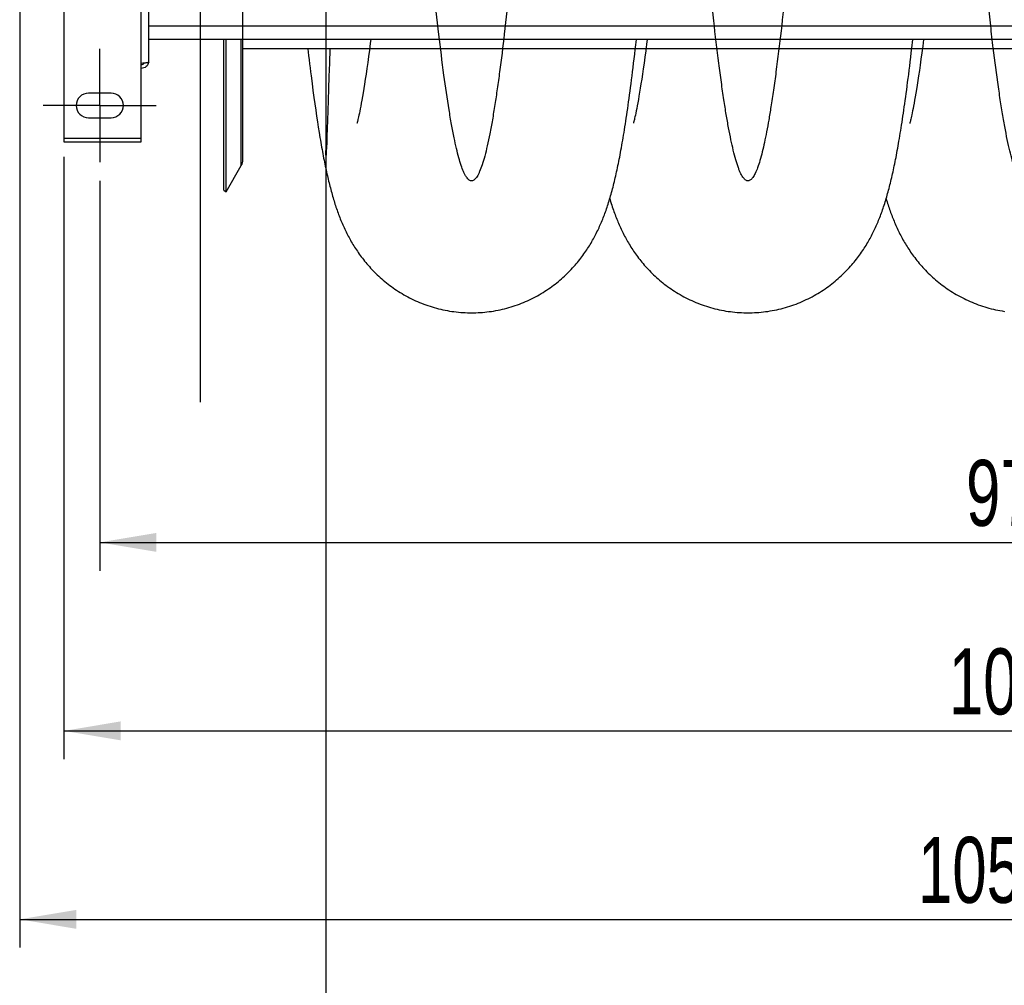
# Model space of a CAD drawing. Extents: x 0 to 420, y -49 to 297.
# Tile 3 of 20: x 137 to 189, y 22 to 73. Entities that reach past the tile are written whole.
import ezdxf

# ---------------------------------------------------------------- set-up
doc = ezdxf.new("R2010")
doc.units = 0
doc.header["$LTSCALE"] = 23.1
doc.linetypes.add('CENTER', pattern=[0.6, 0.375, -0.075, 0.075, -0.075])
doc.layers.get('0').update_dxf_attribs({"linetype": 'CONTINUOUS'})
for name, color, linetype in [('110528_DXF_CONTINUOUS_LINE', 7, 'CONTINUOUS'), ('110528_DXF_DIMENSION', 7, 'CONTINUOUS'), ('110534_DXF_AXIS', 7, 'CONTINUOUS'), ('110534_DXF_CONTINUOUS_LINE', 7, 'CONTINUOUS'), ('110652_DXF_CONTINUOUS_LINE', 7, 'CONTINUOUS'), ('110802_DXF_CONTINUOUS_LINE', 7, 'CONTINUOUS'), ('ASE_85_125-10_DXF_DIMENSIO', 7, 'CONTINUOUS'), ('HOSE_125_10_DXF_CONTINUOUS', 7, 'CONTINUOUS')]:
    doc.layers.add(name, color=color, linetype=linetype)
doc.styles.get("Standard").update_dxf_attribs({"font": 'txt', "width": 0.7})
doc.dimstyles.new('DIMSTYLE_1', dxfattribs={"dimtxt": 3.5, "dimasz": 3, "dimexe": 1.5, "dimexo": 1, "dimgap": 0.875, "dimtad": 1, "dimdec": 3, "dimlfac": 10, "dimtxsty": 'STANDARD', "dimblk": '_ARROW_FILLED', "dimblk1": '_ARROW_FILLED', "dimblk2": '_ARROW_FILLED', "dimcen": 0.09, "dimazin": 3, "dimtp": 1.2, "dimtm": 1.2, "dimtfac": 1, "dimtdec": 3, "dimtofl": 0, "dimtmove": 0, "dimatfit": 3, "dimtolj": 1})
doc.dimstyles.new('DIMSTYLE_2', dxfattribs={"dimtxt": 3.5, "dimasz": 3, "dimexe": 1.5, "dimexo": 1, "dimgap": 0.875, "dimtad": 1, "dimdec": 3, "dimlfac": 10, "dimtxsty": 'STANDARD', "dimblk": '_ARROW_FILLED', "dimblk1": '_ARROW_FILLED', "dimblk2": '_ARROW_FILLED', "dimcen": 0.09, "dimazin": 3, "dimtp": 0.8, "dimtm": 0.8, "dimtfac": 1, "dimtdec": 3, "dimtofl": 0, "dimtmove": 0, "dimatfit": 3, "dimtolj": 1})

# ---------------------------------------------------------------- blocks, each defined once
blk = doc.blocks.new('_ARROW_FILLED')
at = {"color": 0, "linetype": 'BYBLOCK'}
blk.add_solid([(0, 0), (-1, 0.167), (-1, -0.167)], dxfattribs=at)
blk = doc.blocks.new('*D1')
at = {"layer": 'ASE_85_125-10_DXF_DIMENSIO', "color": 2, "linetype": 'CONTINUOUS'}
for p, q in [((136.554, 85.126), (136.554, 23.82)), ((241.904, 79.943), (241.904, 23.82)), ((136.554, 25.32), (189.229, 25.32)), ((241.904, 25.32), (189.229, 25.32))]:
    blk.add_line(p, q, dxfattribs=at)
at = {"layer": 'ASE_85_125-10_DXF_DIMENSIO', "color": 2, "linetype": 'CONTINUOUS', "xscale": 3, "yscale": 3, "zscale": 3, "rotation": 180}
blk.add_blockref('_ARROW_FILLED', (136.554, 25.32), dxfattribs=at)
at = {"layer": 'ASE_85_125-10_DXF_DIMENSIO', "color": 2, "linetype": 'CONTINUOUS', "xscale": 3, "yscale": 3, "zscale": 3}
blk.add_blockref('_ARROW_FILLED', (241.904, 25.32), dxfattribs=at)
at = {"layer": 'ASE_85_125-10_DXF_DIMENSIO', "color": 2, "linetype": 'CONTINUOUS', "insert": (189.229, 29.695), "char_height": 3.5, "width": 21.375, "attachment_point": 2}
blk.add_mtext('1053,5', dxfattribs=at)
blk = doc.blocks.new('*D2')
at = {"layer": 'ASE_85_125-10_DXF_DIMENSIO', "color": 2, "linetype": 'CONTINUOUS'}
for p, q in [((138.904, 65.774), (138.904, 33.82)), ((240.104, 65.774), (240.104, 33.82)), ((138.904, 35.32), (189.504, 35.32)), ((240.104, 35.32), (189.504, 35.32))]:
    blk.add_line(p, q, dxfattribs=at)
at = {"layer": 'ASE_85_125-10_DXF_DIMENSIO', "color": 2, "linetype": 'CONTINUOUS', "xscale": 3, "yscale": 3, "zscale": 3, "rotation": 180}
blk.add_blockref('_ARROW_FILLED', (138.904, 35.32), dxfattribs=at)
at = {"layer": 'ASE_85_125-10_DXF_DIMENSIO', "color": 2, "linetype": 'CONTINUOUS', "xscale": 3, "yscale": 3, "zscale": 3}
blk.add_blockref('_ARROW_FILLED', (240.104, 35.32), dxfattribs=at)
at = {"layer": 'ASE_85_125-10_DXF_DIMENSIO', "color": 2, "linetype": 'CONTINUOUS', "insert": (189.504, 39.695), "char_height": 3.5, "width": 14.25, "attachment_point": 2}
blk.add_mtext('1012', dxfattribs=at)
blk = doc.blocks.new('*D3')
at = {"layer": 'ASE_85_125-10_DXF_DIMENSIO', "color": 2, "linetype": 'CONTINUOUS'}
for p, q in [((140.804, 64.501), (140.804, 43.82)), ((238.204, 64.501), (238.204, 43.82)), ((140.804, 45.32), (189.504, 45.32)), ((238.204, 45.32), (189.504, 45.32))]:
    blk.add_line(p, q, dxfattribs=at)
at = {"layer": 'ASE_85_125-10_DXF_DIMENSIO', "color": 2, "linetype": 'CONTINUOUS', "xscale": 3, "yscale": 3, "zscale": 3, "rotation": 180}
blk.add_blockref('_ARROW_FILLED', (140.804, 45.32), dxfattribs=at)
at = {"layer": 'ASE_85_125-10_DXF_DIMENSIO', "color": 2, "linetype": 'CONTINUOUS', "xscale": 3, "yscale": 3, "zscale": 3}
blk.add_blockref('_ARROW_FILLED', (238.204, 45.32), dxfattribs=at)
at = {"layer": 'ASE_85_125-10_DXF_DIMENSIO', "color": 2, "linetype": 'CONTINUOUS', "insert": (189.504, 49.695), "char_height": 3.5, "width": 12.375, "attachment_point": 2}
blk.add_mtext('974', dxfattribs=at)

msp = doc.modelspace()

# ---------------------------------------------------------------- linework, layer by layer
at = {"layer": '110528_DXF_CONTINUOUS_LINE', "color": 3, "linetype": 'CONTINUOUS'}
msp.add_line((147.38532, 64.00101), (147.38532, 72.01069), dxfattribs=at)
at = {"layer": '110528_DXF_CONTINUOUS_LINE', "color": 7, "linetype": 'CONTINUOUS'}
for p, q in [((147.51523, 63.92601), (147.51523, 72.01069)), ((148.40135, 65.63499), (148.40135, 72.01069)), ((147.51523, 63.92601), (148.31426, 65.30999)), ((147.38532, 64.00101), (147.51523, 63.92601))]:
    msp.add_line(p, q, dxfattribs=at)
at = {"layer": '110528_DXF_CONTINUOUS_LINE', "color": 9, "linetype": 'CONTINUOUS'}
msp.add_line((148.31426, 65.30999), (148.31426, 72.01069), dxfattribs=at)
at = {"layer": '110528_DXF_CONTINUOUS_LINE', "color": 7, "linetype": 'CONTINUOUS'}
msp.add_arc((147.75135, 65.63499), 0.65, 330, 360, dxfattribs=at)
at = {"layer": '110528_DXF_DIMENSION', "color": 2, "linetype": 'CONTINUOUS'}
msp.add_line((146.1536, 52.75159), (146.1536, 135.25044), dxfattribs=at)
at = {"layer": '110534_DXF_AXIS', "color": 7, "linetype": 'CENTER'}
for q in [(140.8036, 71.50102), (137.80359, 68.50101), (140.8036, 65.501), (143.80361, 68.50101)]:
    msp.add_line((140.8036, 68.50101), q, dxfattribs=at)
at = {"layer": '110534_DXF_CONTINUOUS_LINE', "color": 9, "linetype": 'CONTINUOUS'}
for p, q in [((143.0036, 70.74876), (143.0036, 80.98967)), ((138.9036, 66.77436), (143.0036, 66.77436))]:
    msp.add_line(p, q, dxfattribs=at)
at = {"layer": '110534_DXF_CONTINUOUS_LINE', "color": 3, "linetype": 'CONTINUOUS'}
for p, q in [((143.4036, 70.80897), (143.4036, 81.50101)), ((138.9036, 77.79571), (138.9036, 66.57435)), ((143.0036, 66.57435), (143.0036, 70.74876)), ((141.4036, 69.15101), (140.2036, 69.15101)), ((140.2036, 67.85101), (141.4036, 67.85101)), ((138.9036, 66.57436), (143.0036, 66.57436))]:
    msp.add_line(p, q, dxfattribs=at)
for centre, radius, start, end in [((143.01215, 70.86635), 0.39145, 349.89085, 350.655351), ((140.2036, 68.50101), 0.65, 90, 270), ((141.4036, 68.50101), 0.65, 270, 90)]:
    msp.add_arc(centre, radius, start, end, dxfattribs=at)
for points, knots in [([(143.0036, 70.74876), (143.05464, 70.75365), (143.12879, 70.76074), (143.223, 70.77084), (143.28303, 70.77822), (143.33179, 70.78521), (143.36952, 70.79277), (143.39079, 70.79835), (143.4036, 70.80538), (143.4036, 70.80897)], [0, 0, 0, 0, 0.37771184, 0.54853637, 0.69852876, 0.82207755, 0.91471109, 0.97358369, 1, 1, 1, 1]), ([(143.39752, 70.79764), (143.38948, 70.7525), (143.35699, 70.66417), (143.26576, 70.55696), (143.14315, 70.48694), (143.04989, 70.47077), (143.0036, 70.47077)], [0, 0, 0, 0, 0.24875061, 0.49833507, 0.74886161, 1, 1, 1, 1])]:
    msp.add_open_spline(points, degree=3, knots=knots, dxfattribs=at)
at = {"layer": '110534_DXF_CONTINUOUS_LINE', "color": 7, "linetype": 'CONTINUOUS'}
msp.add_open_spline([(143.0036, 70.66854), (143.03778, 70.66854), (143.10717, 70.68641), (143.15842, 70.7366), (143.17585, 70.76581)], degree=3, knots=[0, 0, 0, 0, 0.50119096, 1, 1, 1, 1], dxfattribs=at)
at = {"layer": '110652_DXF_CONTINUOUS_LINE', "color": 9, "linetype": 'CONTINUOUS'}
for p, q in [((148.40135, 71.50101), (148.40135, 96.1832)), ((210.70135, 71.50101), (148.40135, 71.50101))]:
    msp.add_line(p, q, dxfattribs=at)
at = {"layer": '110652_DXF_CONTINUOUS_LINE', "color": 3, "linetype": 'CONTINUOUS'}
for p, q in [((155.11783, 71.50101), (148.40135, 71.50101)), ((169.78448, 71.50101), (169.22291, 71.50101)), ((184.45119, 71.50101), (183.88957, 71.50101))]:
    msp.add_line(p, q, dxfattribs=at)
at = {"layer": '110802_DXF_CONTINUOUS_LINE', "color": 9, "linetype": 'CONTINUOUS'}
msp.add_line((235.6036, 72.71069), (143.4036, 72.71069), dxfattribs=at)
at = {"layer": '110802_DXF_CONTINUOUS_LINE', "color": 7, "linetype": 'CONTINUOUS'}
msp.add_line((235.6036, 72.01069), (143.4036, 72.01069), dxfattribs=at)
at = {"layer": 'HOSE_125_10_DXF_CONTINUOUS', "color": 4, "linetype": 'CONTINUOUS'}
msp.add_line((152.80135, 187.49508), (152.80135, -48.86653), dxfattribs=at)
at = {"layer": 'HOSE_125_10_DXF_CONTINUOUS', "color": 9, "linetype": 'CONTINUOUS'}
for p, q in [((148.40135, 71.50101), (148.40135, 116.36601)), ((210.70135, 71.50101), (148.40135, 71.50101))]:
    msp.add_line(p, q, dxfattribs=at)
at = {"layer": 'HOSE_125_10_DXF_CONTINUOUS', "color": 7, "linetype": 'CONTINUOUS'}
for p, q in [((155.15655, 71.80203), (155.11034, 71.44322)), ((155.18285, 72.01069), (155.15655, 71.80203)), ((169.81622, 71.74726), (169.7708, 71.3959)), ((169.84947, 72.01069), (169.81622, 71.74726)), ((184.46978, 71.64462), (184.42404, 71.29362)), ((184.5162, 72.01069), (184.46978, 71.64462)), ((151.84013, 71.50101), (151.88084, 71.15499)), ((155.0649, 71.1), (155.02035, 70.77287)), ((155.11034, 71.44322), (155.0649, 71.1)), ((169.7264, 71.06171), (169.6831, 70.74466)), ((169.7708, 71.3959), (169.7264, 71.06171)), ((184.42404, 71.29362), (184.37945, 70.96079)), ((155.02035, 70.77287), (154.97682, 70.46246)), ((169.6831, 70.74466), (169.64094, 70.44473)), ((184.33623, 70.64726), (184.29447, 70.35295)), ((184.37945, 70.96079), (184.33623, 70.64726)), ((154.93448, 70.16951), (154.89343, 69.89417)), ((154.97682, 70.46246), (154.93448, 70.16951)), ((169.60003, 70.16204), (169.56043, 69.89641)), ((169.64094, 70.44473), (169.60003, 70.16204)), ((184.25417, 70.07718), (184.21534, 69.81932)), ((184.29447, 70.35295), (184.25417, 70.07718)), ((152.06485, 69.67391), (152.11495, 69.29405)), ((154.85379, 69.63657), (154.81573, 69.39713)), ((154.89343, 69.89417), (154.85379, 69.63657)), ((169.52218, 69.64762), (169.48534, 69.41533)), ((169.56043, 69.89641), (169.52218, 69.64762)), ((184.17801, 69.57876), (184.14216, 69.35474)), ((184.21534, 69.81932), (184.17801, 69.57876)), ((152.11495, 69.29405), (152.16404, 68.93156)), ((154.74473, 68.97183), (154.71196, 68.78527)), ((154.77934, 69.17563), (154.74473, 68.97183)), ((154.81573, 69.39713), (154.77934, 69.17563)), ((169.41595, 68.99819), (169.38345, 68.81218)), ((169.44993, 69.19907), (169.41595, 68.99819)), ((169.48534, 69.41533), (169.44993, 69.19907)), ((184.1078, 69.14664), (184.075, 68.95411)), ((184.14216, 69.35474), (184.1078, 69.14664)), ((152.16404, 68.93156), (152.21223, 68.58534)), ((152.21223, 68.58534), (152.25961, 68.2544)), ((154.65228, 68.46197), (154.62541, 68.32369)), ((154.68111, 68.6154), (154.65228, 68.46197)), ((154.71196, 68.78527), (154.68111, 68.6154)), ((169.3231, 68.4836), (169.29541, 68.34044)), ((169.35246, 68.64068), (169.3231, 68.4836)), ((169.38345, 68.81218), (169.35246, 68.64068)), ((183.9871, 68.46952), (183.96143, 68.33708)), ((184.01458, 68.61593), (183.9871, 68.46952)), ((184.04389, 68.77725), (184.01458, 68.61593)), ((184.075, 68.95411), (184.04389, 68.77725)), ((152.25961, 68.2544), (152.30622, 67.93788)), ((152.30622, 67.93788), (152.35216, 67.63482)), ((154.55588, 67.98884), (154.5363, 67.90099)), ((154.57726, 68.08815), (154.55588, 67.98884)), ((154.60043, 68.19952), (154.57726, 68.08815)), ((154.62541, 68.32369), (154.60043, 68.19952)), ((169.22317, 67.99155), (169.20302, 67.90113)), ((169.24532, 68.09461), (169.22317, 67.99155)), ((169.26944, 68.21084), (169.24532, 68.09461)), ((169.29541, 68.34044), (169.26944, 68.21084)), ((183.87553, 67.92708), (183.85803, 67.85045)), ((183.89461, 68.01345), (183.87553, 67.92708)), ((183.91525, 68.11003), (183.89461, 68.01345)), ((183.93749, 68.21754), (183.91525, 68.11003)), ((183.96143, 68.33708), (183.93749, 68.21754)), ((152.35216, 67.63482), (152.39753, 67.34427)), ((154.51856, 67.82412), (154.50266, 67.75759)), ((154.5363, 67.90099), (154.51856, 67.82412)), ((169.18488, 67.82259), (169.16871, 67.75507)), ((169.20302, 67.90113), (169.18488, 67.82259)), ((183.7843, 67.56118), (183.78176, 67.55271)), ((183.82798, 67.72514), (183.81554, 67.6759)), ((183.84216, 67.78323), (183.82798, 67.72514)), ((183.85803, 67.85045), (183.84216, 67.78323)), ((152.39753, 67.34427), (152.44237, 67.06552)), ((152.44237, 67.06552), (152.48678, 66.79778))]:
    msp.add_line(p, q, dxfattribs=at)
for points in [[(160.53152, 57.501), (160.63549, 57.50175), (160.75456, 57.50446), (160.87357, 57.50914), (160.99249, 57.5158), (161.11129, 57.52443), (161.22991, 57.53502), (161.34832, 57.54757), (161.46648, 57.56208), (161.58435, 57.57854), (161.70189, 57.59695), (161.81908, 57.61728), (161.93585, 57.63954), (162.05218, 57.66372), (162.16804, 57.68979), (162.28336, 57.71776), (162.39813, 57.74759), (162.51231, 57.77929), (162.62584, 57.81283), (162.73871, 57.84819), (162.85088, 57.88537), (162.96228, 57.92432), (163.07289, 57.96504), (163.18269, 58.0075), (163.29159, 58.05167), (163.39958, 58.09752), (163.50664, 58.14504), (163.61269, 58.19417), (163.71772, 58.2449), (163.8217, 58.2972), (163.92453, 58.351), (164.0262, 58.40628), (164.1267, 58.46301), (164.22589, 58.52108), (164.32377, 58.58048), (164.42033, 58.64116), (164.51546, 58.70302), (164.60914, 58.76603), (164.70137, 58.83015), (164.79207, 58.89527), (164.88122, 58.96135), (164.96884, 59.02836), (165.05485, 59.09619), (165.13924, 59.1648), (165.22203, 59.23414), (165.30315, 59.3041), (165.38259, 59.37464), (165.46039, 59.44572), (165.53648, 59.51721), (165.61085, 59.58908), (165.68356, 59.66128), (165.7546, 59.73377), (165.82396, 59.80645), (165.8917, 59.87935), (165.95796, 59.95254), (166.02275, 60.02599), (166.0861, 60.09968), (166.1481, 60.17368), (166.20887, 60.24805), (166.26832, 60.32269), (166.32636, 60.39741), (166.38304, 60.47221), (166.43835, 60.54704), (166.49211, 60.62159), (166.5443, 60.69573), (166.59502, 60.76954), (166.64428, 60.84295), (166.69206, 60.91583), (166.73845, 60.98828), (166.78369, 61.06058), (166.82782, 61.13274), (166.87086, 61.20473), (166.913, 61.27684), (166.95428, 61.34909), (166.9947, 61.42147), (167.03442, 61.4942), (167.07348, 61.56738), (167.11186, 61.64094), (167.14957, 61.71489), (167.18668, 61.78932), (167.22315, 61.86418), (167.25891, 61.93928), (167.29398, 62.01463), (167.32838, 62.09024), (167.36206, 62.16598), (167.39501, 62.24179), (167.42729, 62.31775), (167.45891, 62.39387), (167.48987, 62.47006), (167.52022, 62.54645), (167.5501, 62.62336), (167.57953, 62.7008), (167.60852, 62.77881), (167.63721, 62.85775), (167.66564, 62.93771), (167.69378, 63.01869), (167.72172, 63.10087), (167.7495, 63.18447), (167.77709, 63.2694), (167.8044, 63.35535), (167.83142, 63.44233), (167.85818, 63.53045), (167.88463, 63.61952), (167.91078, 63.7095), (167.93664, 63.80053), (167.96224, 63.89261), (167.9876, 63.98581), (168.01272, 64.08015), (168.03759, 64.17557), (168.06221, 64.27205), (168.08661, 64.3697), (168.11082, 64.46857), (168.13484, 64.56871), (168.1587, 64.67017), (168.1824, 64.773), (168.20596, 64.87727), (168.2294, 64.98299), (168.2527, 65.09019), (168.27588, 65.19884), (168.29896, 65.30904), (168.32195, 65.42091), (168.34487, 65.53446), (168.36772, 65.64978), (168.39058, 65.76712), (168.41343, 65.88656), (168.43629, 66.00812), (168.45919, 66.13203), (168.48215, 66.25834), (168.50515, 66.38711), (168.52823, 66.51847), (168.55138, 66.65248), (168.57462, 66.7892), (168.59797, 66.92887), (168.62145, 67.07155), (168.64506, 67.21731), (168.66882, 67.36639), (168.69275, 67.5189), (168.71684, 67.67487), (168.74112, 67.83449), (168.76558, 67.99778), (168.79023, 68.16487), (168.8151, 68.33602), (168.84021, 68.51134), (168.86554, 68.69089), (168.89111, 68.87484), (168.91693, 69.0633), (168.94299, 69.25633), (168.96932, 69.45413), (168.99592, 69.65679), (169.02279, 69.86439), (169.04993, 70.07709), (169.07736, 70.29502), (169.10508, 70.51824), (169.13307, 70.74682), (169.16139, 70.98114), (169.19, 71.221), (169.2188, 71.46563), (169.2478, 71.71526), (169.28163, 72.01069)], [(175.19814, 57.50114), (175.30253, 57.5019), (175.42202, 57.50463), (175.54143, 57.50935), (175.66075, 57.51605), (175.77993, 57.52474), (175.89893, 57.5354), (176.01772, 57.54804), (176.13625, 57.56264), (176.25449, 57.57921), (176.3724, 57.59773), (176.48995, 57.6182), (176.60709, 57.6406), (176.72379, 57.66494), (176.84001, 57.69118), (176.95571, 57.71933), (177.07085, 57.74937), (177.18539, 57.78128), (177.29929, 57.81504), (177.41251, 57.85064), (177.52503, 57.88806), (177.63677, 57.92727), (177.74771, 57.96826), (177.85782, 58.011), (177.96703, 58.05545), (178.0753, 58.10159), (178.18262, 58.1494), (178.2889, 58.19882), (178.39413, 58.24983), (178.49828, 58.30242), (178.60126, 58.3565), (178.70308, 58.41206), (178.80369, 58.46906), (178.90302, 58.52743), (179.00104, 58.58714), (179.09775, 58.64814), (179.19301, 58.71033), (179.28679, 58.77365), (179.37912, 58.83807), (179.46988, 58.90349), (179.55905, 58.96985), (179.64667, 59.03711), (179.73268, 59.10522), (179.81711, 59.17411), (179.89994, 59.24376), (179.98117, 59.3141), (180.06079, 59.38508), (180.13884, 59.45668), (180.21526, 59.5288), (180.2901, 59.60144), (180.36336, 59.67453), (180.43498, 59.74797), (180.50499, 59.82172), (180.57341, 59.89576), (180.64018, 59.96995), (180.70533, 60.04427), (180.7689, 60.11868), (180.83085, 60.19308), (180.89118, 60.26742), (180.94996, 60.34168), (181.00724, 60.41587), (181.06304, 60.48996), (181.1174, 60.56392), (181.17041, 60.63781), (181.2221, 60.71162), (181.27248, 60.78531), (181.32163, 60.85894), (181.36959, 60.93249), (181.41637, 61.00595), (181.46205, 61.07937), (181.50666, 61.15275), (181.55021, 61.22609), (181.59277, 61.29942), (181.63435, 61.37274), (181.67499, 61.44606), (181.71473, 61.51941), (181.7536, 61.5928), (181.79161, 61.66624), (181.82882, 61.73976), (181.86523, 61.81337), (181.90089, 61.88708), (181.93583, 61.96096), (181.97006, 62.03499), (182.00363, 62.10922), (182.03661, 62.18382), (182.06904, 62.25882), (182.10092, 62.33424), (182.13235, 62.41026), (182.16334, 62.48694), (182.19391, 62.56429), (182.2241, 62.64244), (182.25397, 62.7215), (182.28349, 62.80145), (182.31266, 62.88224), (182.34149, 62.96395), (182.37, 63.04659), (182.39814, 63.13002), (182.42591, 63.21427), (182.45335, 63.29939), (182.48042, 63.38529), (182.50715, 63.47198), (182.53354, 63.55954), (182.55959, 63.64788), (182.58531, 63.73703), (182.61073, 63.82706), (182.63585, 63.91795), (182.66068, 64.00974), (182.68524, 64.10246), (182.70954, 64.19612), (182.7336, 64.29075), (182.75741, 64.38638), (182.781, 64.48302), (182.80436, 64.58063), (182.82751, 64.67931), (182.85052, 64.77928), (182.87339, 64.88059), (182.89614, 64.98325), (182.91881, 65.08748), (182.94141, 65.19334), (182.96395, 65.30084), (182.98644, 65.4101), (183.0089, 65.52115), (183.03133, 65.63406), (183.05376, 65.74898), (183.07621, 65.86595), (183.09867, 65.98504), (183.12119, 66.10646), (183.14377, 66.2303), (183.16642, 66.35657), (183.18913, 66.48535), (183.21191, 66.61666), (183.23477, 66.75057), (183.25773, 66.88724), (183.28079, 67.0267), (183.30395, 67.16901), (183.32724, 67.31433), (183.35065, 67.46272), (183.37418, 67.61421), (183.39786, 67.76895), (183.42167, 67.92688), (183.44562, 68.08817), (183.46977, 68.25323), (183.49413, 68.42212), (183.51869, 68.59492), (183.54352, 68.77212), (183.56862, 68.95381), (183.59398, 69.14008), (183.61968, 69.33146), (183.64573, 69.52816), (183.67211, 69.73018), (183.69886, 69.93784), (183.72601, 70.15159), (183.75352, 70.3712), (183.78129, 70.59589), (183.80932, 70.82578), (183.8376, 71.0609), (183.86604, 71.30032), (183.89462, 71.54408), (183.94831, 72.01069)], [(151.88084, 71.15499), (151.90798, 70.92811), (151.93483, 70.70647), (151.9614, 70.48998), (151.98769, 70.27857), (152.0137, 70.07212), (152.06485, 69.67391)], [(154.50266, 67.75759), (154.48862, 67.70093), (154.4823, 67.67613), (154.47648, 67.65366), (154.47116, 67.63353), (154.46636, 67.61568), (154.46208, 67.60009), (154.45836, 67.58676), (154.45521, 67.57568), (154.45263, 67.56677), (154.45061, 67.55995), (154.44953, 67.55635)], [(169.16871, 67.75507), (169.15454, 67.69801), (169.14823, 67.67329), (169.14244, 67.65102), (169.13717, 67.63114), (169.13244, 67.6136), (169.12824, 67.59834), (169.12459, 67.58528), (169.12147, 67.57437), (169.11891, 67.56557), (169.11692, 67.55885), (169.11587, 67.55534)], [(183.81554, 67.6759), (183.8049, 67.63521), (183.80027, 67.61796), (183.7961, 67.60269), (183.7924, 67.5894), (183.7892, 67.57808), (183.78649, 67.56868), (183.7843, 67.56118)], [(152.48678, 66.79778), (152.50884, 66.66781), (152.53083, 66.54033), (152.55273, 66.41531), (152.57457, 66.29257), (152.59637, 66.17207), (152.61811, 66.05378), (152.63983, 65.93752), (152.66153, 65.82326), (152.68323, 65.71095), (152.70493, 65.60047), (152.72665, 65.49173), (152.74839, 65.38473), (152.77017, 65.27942), (152.79198, 65.17578), (152.81383, 65.07374), (152.83575, 64.97317), (152.85775, 64.87403), (152.87984, 64.77629), (152.90206, 64.6798), (152.92441, 64.58446), (152.94692, 64.4903), (152.96958, 64.39729), (152.99241, 64.30539), (153.01541, 64.21457), (153.0386, 64.12477), (153.062, 64.03597), (153.08561, 63.94813), (153.10946, 63.86119), (153.13355, 63.77511), (153.15791, 63.68987), (153.18256, 63.60535), (153.20753, 63.52149), (153.23283, 63.43829), (153.25847, 63.35575), (153.28447, 63.27384), (153.31084, 63.19253), (153.33758, 63.11183), (153.36471, 63.03173), (153.39225, 62.95217), (153.42023, 62.87309), (153.44867, 62.7945), (153.47758, 62.71633), (153.50703, 62.63845), (153.53705, 62.56085), (153.56765, 62.48349), (153.59889, 62.40626), (153.63084, 62.32908), (153.66348, 62.25199), (153.69683, 62.17503), (153.73093, 62.09813), (153.76579, 62.02134), (153.80134, 61.94482), (153.8376, 61.86855), (153.87459, 61.79253), (153.91224, 61.71695), (153.95055, 61.6418), (153.98954, 61.56707), (154.02914, 61.4929), (154.06927, 61.41944), (154.11003, 61.34652), (154.15157, 61.27388), (154.19385, 61.2016), (154.23694, 61.1296), (154.28113, 61.05742), (154.3265, 60.985), (154.37303, 60.91242), (154.42091, 60.83946), (154.47025, 60.76602), (154.521, 60.69225), (154.57315, 60.61825), (154.62673, 60.54405), (154.68175, 60.46968), (154.73818, 60.39527), (154.79602, 60.32087), (154.85531, 60.24649), (154.91604, 60.17219), (154.97824, 60.09802), (155.04193, 60.02398), (155.10713, 59.95013), (155.17386, 59.8765), (155.24214, 59.80311), (155.31198, 59.73002), (155.38341, 59.65725), (155.45644, 59.58484), (155.53109, 59.51284), (155.60739, 59.44127), (155.68534, 59.37019), (155.76491, 59.29967), (155.84612, 59.22976), (155.92897, 59.1605), (156.0134, 59.092), (156.09941, 59.02429), (156.18702, 58.95742), (156.27614, 58.89148), (156.36679, 58.82651), (156.45896, 58.76256), (156.55255, 58.69973), (156.64756, 58.63804), (156.744, 58.57755), (156.84174, 58.51834), (156.94078, 58.46045), (157.0411, 58.40391), (157.14262, 58.34881), (157.24531, 58.29516), (157.34916, 58.24301), (157.45407, 58.19241), (157.56002, 58.14339), (157.66699, 58.09599), (157.7749, 58.05023), (157.88373, 58.00616), (157.99346, 57.96379), (158.104, 57.92316), (158.21533, 57.88429), (158.32743, 57.84719), (158.44023, 57.81191), (158.55369, 57.77844), (158.6678, 57.74682), (158.78249, 57.71705), (158.89773, 57.68916), (159.0135, 57.66315), (159.12973, 57.63904), (159.2464, 57.61684), (159.36348, 57.59656), (159.48091, 57.57822), (159.59866, 57.56181), (159.71671, 57.54735), (159.83501, 57.53484), (159.95352, 57.52428), (160.07221, 57.51569), (160.19104, 57.50907), (160.30997, 57.50441), (160.42897, 57.50173), (160.53152, 57.501)], [(167.86486, 63.55295), (167.87929, 63.50462), (167.90963, 63.40552), (167.93995, 63.30896), (167.97026, 63.21479), (168.00033, 63.12369), (168.02998, 63.03596), (168.05937, 62.95104), (168.08869, 62.86827), (168.11786, 62.78777), (168.14697, 62.70926), (168.17642, 62.63155), (168.20629, 62.55448), (168.23654, 62.47813), (168.26747, 62.4018), (168.29923, 62.32518), (168.33172, 62.24854), (168.3649, 62.17204), (168.39881, 62.09563), (168.43346, 62.01934), (168.46873, 61.94345), (168.50461, 61.868), (168.54115, 61.79291), (168.57828, 61.71834), (168.61596, 61.64438), (168.65425, 61.57092), (168.69323, 61.49779), (168.73292, 61.42503), (168.77332, 61.3526), (168.81459, 61.28028), (168.85673, 61.20809), (168.89976, 61.13602), (168.94385, 61.06386), (168.98903, 60.99158), (169.03532, 60.91922), (169.08281, 60.84668), (169.13154, 60.77396), (169.18153, 60.70109), (169.23289, 60.628), (169.28563, 60.55469), (169.3398, 60.48121), (169.39548, 60.40749), (169.45274, 60.33352), (169.51159, 60.25937), (169.57204, 60.1851), (169.63414, 60.11071), (169.69791, 60.03627), (169.76329, 59.9619), (169.83031, 59.88763), (169.89901, 59.81352), (169.96929, 59.7397), (170.04118, 59.6662), (170.11471, 59.59307), (170.18979, 59.52044), (170.26644, 59.44834), (170.34467, 59.37681), (170.42446, 59.30592), (170.50582, 59.2357), (170.58876, 59.1662), (170.67325, 59.09748), (170.75931, 59.02958), (170.84693, 58.96254), (170.93607, 58.89643), (171.02676, 58.83129), (171.11898, 58.76715), (171.21264, 58.70413), (171.30775, 58.64224), (171.40429, 58.58154), (171.50217, 58.52212), (171.60135, 58.46402), (171.70184, 58.40727), (171.80352, 58.35196), (171.90636, 58.29812), (172.01035, 58.24579), (172.11541, 58.19501), (172.22151, 58.14583), (172.32864, 58.09826), (172.43671, 58.05235), (172.54571, 58.00812), (172.6556, 57.9656), (172.76632, 57.92482), (172.87782, 57.88582), (172.99009, 57.84859), (173.10307, 57.81318), (173.21671, 57.7796), (173.331, 57.74787), (173.44588, 57.71799), (173.56132, 57.69), (173.6773, 57.66389), (173.79375, 57.63969), (173.91064, 57.61741), (174.02794, 57.59706), (174.1456, 57.57864), (174.26359, 57.56217), (174.38188, 57.54765), (174.50041, 57.5351), (174.61915, 57.52451), (174.73806, 57.51589), (174.85711, 57.50924), (174.97623, 57.50457), (175.09542, 57.50188), (175.19814, 57.50114)], [(182.53148, 63.55269), (182.53158, 63.55235), (182.55648, 63.46982), (182.58171, 63.38792), (182.6073, 63.30658), (182.63327, 63.2258), (182.6596, 63.14562), (182.68631, 63.06603), (182.71343, 62.98698), (182.74097, 62.90839), (182.76895, 62.83029), (182.7974, 62.7526), (182.82637, 62.67521), (182.85588, 62.59809), (182.88597, 62.52122), (182.91668, 62.44449), (182.94805, 62.36785), (182.98009, 62.29132), (183.01287, 62.2148), (183.04642, 62.13823), (183.08076, 62.06166), (183.11585, 61.98519), (183.15175, 61.90878), (183.18845, 61.83244), (183.22588, 61.75637), (183.26408, 61.68055), (183.30304, 61.60498), (183.34267, 61.5299), (183.38295, 61.45533), (183.42392, 61.38122), (183.46555, 61.30763), (183.50776, 61.23472), (183.55065, 61.16231), (183.59449, 61.08996), (183.63927, 61.01773), (183.68504, 60.94557), (183.73218, 60.87297), (183.78079, 60.79982), (183.83084, 60.72627), (183.88247, 60.65219), (183.93583, 60.57747), (183.99085, 60.50229), (184.04737, 60.42696), (184.10542, 60.3515), (184.16503, 60.27595), (184.226, 60.20063), (184.28826, 60.12565), (184.35193, 60.05094), (184.41703, 59.9765), (184.48355, 59.9024), (184.55155, 59.82864), (184.62119, 59.75508), (184.69255, 59.68171), (184.76558, 59.60864), (184.8403, 59.53592), (184.91675, 59.46357), (184.99491, 59.39167), (185.07469, 59.32036), (185.15608, 59.24969), (185.23911, 59.1797), (185.32371, 59.1105), (185.40986, 59.04212), (185.4976, 58.9746), (185.58687, 58.90802), (185.67767, 58.84242), (185.77, 58.77784), (185.86378, 58.71438), (185.959, 58.65208), (186.05565, 58.59097), (186.15363, 58.53115), (186.25293, 58.47266), (186.35353, 58.41553), (186.45535, 58.35983), (186.55836, 58.3056), (186.66255, 58.25287), (186.76784, 58.20169), (186.8742, 58.15211), (186.98161, 58.10414), (187.09, 58.05783), (187.19935, 58.01321), (187.30963, 57.97029), (187.42076, 57.92913), (187.53272, 57.88975), (187.64548, 57.85215), (187.75897, 57.81638), (187.87316, 57.78245), (187.98802, 57.75037), (188.10349, 57.72018), (188.21951, 57.69189), (188.33608, 57.66551), (188.45312, 57.64106), (188.57059, 57.61855), (188.68846, 57.59799), (188.8067, 57.57939)]]:
    msp.add_lwpolyline(points, dxfattribs=at)
at = {"layer": 'HOSE_125_10_DXF_CONTINUOUS', "color": 9, "linetype": 'CONTINUOUS'}
msp.add_open_spline([(217.20135, 74.6522), (217.07327, 75.87405), (216.81116, 78.56049), (216.43461, 82.81898), (216.03745, 87.62425), (215.64097, 92.61178), (215.30183, 96.90929), (215.02987, 100.30037), (214.81859, 102.88327), (214.60736, 105.39284), (214.39078, 107.87053), (214.16866, 110.28815), (213.9505, 112.51441), (213.74329, 114.47724), (213.54418, 116.21801), (213.3403, 117.83343), (213.15977, 119.09932), (213.01345, 120.00994), (212.90783, 120.61387), (212.80232, 121.16291), (212.6945, 121.66726), (212.58413, 122.12255), (212.47059, 122.52438), (212.35746, 122.85773), (212.24687, 123.11753), (212.1511, 123.28644), (212.07558, 123.38334), (212.02251, 123.43621), (211.96896, 123.4742), (211.91457, 123.49694), (211.85938, 123.50362), (211.80258, 123.49344), (211.74499, 123.46515), (211.68716, 123.41848), (211.62981, 123.35445), (211.54792, 123.23765), (211.44865, 123.0445), (211.33581, 122.75811), (211.22259, 122.40264), (211.10894, 121.97884), (210.99501, 121.48748), (210.87716, 120.91143), (210.75618, 120.24816), (210.5835, 119.19828), (210.39249, 117.85845), (210.18374, 116.20173), (209.98317, 114.45051), (209.77724, 112.49456), (209.56633, 110.34088), (209.35531, 108.05232), (209.05585, 104.64162), (208.69137, 100.22258), (208.25131, 94.67772), (207.88451, 90.03045), (207.57746, 86.23637), (207.3428, 83.41321), (207.10213, 80.62808), (206.866, 78.03811), (206.6417, 75.73152), (206.4259, 73.66442), (206.20486, 71.72689), (206.00967, 70.19598), (205.85162, 69.08417), (205.73715, 68.33905), (205.62279, 67.65606), (205.50588, 67.02242), (205.38614, 66.44351), (205.26296, 65.92471), (205.1402, 65.48528), (205.02023, 65.13277), (204.91705, 64.89449), (204.83583, 64.74851), (204.77867, 64.6634), (204.72139, 64.59569), (204.66369, 64.54534), (204.60507, 64.51257), (204.54358, 64.49794), (204.47951, 64.50465), (204.41527, 64.53412), (204.35252, 64.58438), (204.29044, 64.65492), (204.22858, 64.74578), (204.14022, 64.90501), (204.03299, 65.15809), (203.91071, 65.52493), (203.78792, 65.97223), (203.6647, 66.49881), (203.53713, 67.12342), (203.40618, 67.84888), (203.27217, 68.67727), (203.13799, 69.59005), (202.98079, 70.75392), (202.80395, 72.19253), (202.60332, 73.98021), (202.39738, 75.97031), (202.18643, 78.15534), (201.97538, 80.47117), (201.75801, 82.97006), (201.53489, 85.63537), (201.23963, 89.26587), (200.94791, 92.9505), (200.65502, 96.6532), (200.42626, 99.51992), (200.19752, 102.33317), (199.96291, 105.13696), (199.72229, 107.89637), (199.48615, 110.45623), (199.26184, 112.72955), (199.04612, 114.75994), (198.8252, 116.65596), (198.62989, 118.14908), (198.47164, 119.22889), (198.3572, 119.94888), (198.24289, 120.60606), (198.12605, 121.21252), (198.00644, 121.76293), (197.88339, 122.25197), (197.76082, 122.66125), (197.64105, 122.98413), (197.5376, 123.19783), (197.45593, 123.32422), (197.39867, 123.39512), (197.34108, 123.44867), (197.28267, 123.48473), (197.22302, 123.50251), (197.13558, 123.50001), (197.04895, 123.44748), (196.97261, 123.36656), (196.91052, 123.28061), (196.84876, 123.17439), (196.76081, 122.99408), (196.65374, 122.7154), (196.53123, 122.31824), (196.40828, 121.84096), (196.28495, 121.28485), (196.15733, 120.63052), (196.02633, 119.8753), (195.89226, 119.01725), (195.75804, 118.07583), (195.59471, 116.8333), (195.40647, 115.25819), (195.18927, 113.26324), (194.96632, 111.04055), (194.73794, 108.6014), (194.50943, 106.02083), (194.18647, 102.21059), (193.79371, 97.32909), (193.39848, 92.31097), (193.08019, 88.32238), (192.83264, 85.28396), (192.58516, 82.34463), (192.33162, 79.46696), (192.07178, 76.69496), (191.81625, 74.18427), (191.57336, 72.02174), (191.37549, 70.44053), (191.21154, 69.26425), (191.08761, 68.44496), (190.96381, 67.69826), (190.84019, 67.02631), (190.71672, 66.43102), (190.59355, 65.91393), (190.47077, 65.47638), (190.36256, 65.15954), (190.272, 64.94471), (190.20507, 64.80999), (190.13817, 64.69926), (190.07113, 64.61237), (190.00349, 64.54915), (189.93421, 64.50985), (189.86257, 64.4966), (189.79311, 64.51095), (189.72798, 64.54818), (189.66551, 64.60508), (189.60355, 64.68229), (189.54172, 64.77987), (189.47988, 64.89791), (189.39226, 65.09423), (189.28078, 65.40504), (189.15071, 65.85562), (189.01758, 66.40811), (188.88403, 67.0523), (188.75019, 67.78631), (188.6162, 68.60782), (188.42961, 69.86877), (188.25035, 71.2535), (188.0733, 72.75831), (187.92928, 74.06145), (187.78139, 75.47869), (187.6142, 77.16696), (187.4327, 79.0991), (187.15587, 82.19365), (186.80693, 86.35374), (186.37772, 91.71968), (186.01745, 96.29438), (185.72273, 99.97615), (185.50583, 102.63558), (185.28329, 105.28724), (185.05475, 107.90251), (184.82633, 110.38312), (184.59257, 112.76172), (184.35315, 115.00362), (184.11721, 116.99002), (183.92243, 118.43843), (183.77654, 119.41201), (183.6683, 120.08088), (183.55732, 120.70856), (183.44313, 121.29046), (183.32914, 121.8064), (183.2154, 122.25512), (183.10198, 122.63571), (182.98895, 122.94742), (182.88992, 123.16199), (182.80846, 123.29654), (182.75003, 123.37498), (182.68978, 123.43668), (182.62661, 123.48004), (182.56175, 123.50211), (182.49588, 123.50112), (182.43117, 123.4772), (182.36812, 123.43217), (182.3059, 123.36679), (182.22106, 123.24909), (182.12066, 123.0564), (182.00787, 122.77322), (181.89462, 122.42104), (181.77708, 121.98607), (181.65641, 121.46491), (181.53292, 120.85503), (181.40923, 120.16894), (181.28538, 119.40848), (181.16146, 118.57574), (180.99017, 117.32873), (180.77063, 115.5423), (180.50988, 113.15369), (180.26396, 110.67143), (180.03572, 108.20506), (179.81835, 105.73668), (179.59523, 103.09628), (179.36651, 100.3026), (179.13776, 97.44789), (178.9026, 94.47935), (178.66129, 91.42717), (178.41983, 88.40134), (178.18456, 85.51159), (177.94996, 82.71339), (177.70936, 79.96133), (177.46224, 77.29158), (177.21537, 74.81172), (176.96322, 72.49761), (176.74218, 70.68917), (176.55619, 69.3407), (176.42781, 68.48792), (176.30589, 67.7503), (176.19161, 67.12189), (176.07749, 66.55853), (175.96102, 66.05053), (175.84201, 65.60295), (175.71955, 65.22101), (175.61243, 64.95506), (175.52433, 64.78514), (175.46251, 64.68653), (175.40054, 64.60837), (175.33811, 64.55055), (175.27451, 64.51324), (175.20917, 64.49771), (175.14344, 64.50551), (175.07926, 64.53577), (175.01653, 64.5868), (174.95227, 64.6607), (174.88668, 64.75932), (174.8198, 64.88387), (174.75285, 65.03244), (174.65811, 65.27651), (174.54234, 65.64262), (174.4136, 66.1377), (174.28762, 66.70433), (174.16407, 67.33629), (174.04034, 68.04397), (173.91255, 68.85015), (173.78137, 69.75668), (173.5957, 71.15089), (173.36673, 73.07879), (173.1001, 75.59591), (172.87981, 77.87351), (172.69997, 79.83451), (172.55594, 81.45775), (172.40804, 83.17432), (172.23569, 85.22666), (172.04364, 87.57164), (171.74868, 91.24674), (171.37677, 95.96717), (170.99083, 100.80356), (170.67005, 104.66227), (170.42854, 107.45067), (170.19325, 110.02768), (169.95942, 112.43191), (169.71994, 114.70361), (169.47389, 116.80776), (169.26205, 118.40223), (169.09004, 119.54188), (168.96332, 120.30762), (168.83352, 121.01174), (168.70001, 121.64771), (168.5669, 122.19177), (168.43925, 122.62641), (168.31766, 122.95887), (168.21857, 123.17099), (168.13706, 123.30351), (168.07986, 123.37886), (168.02238, 123.43682), (167.96294, 123.47826), (167.90017, 123.50134), (167.83429, 123.50212), (167.76945, 123.47983), (167.70631, 123.43631), (167.64407, 123.37247), (167.58217, 123.28832), (167.52033, 123.18374), (167.43236, 123.00562), (167.32532, 122.72957), (167.20281, 122.33562), (167.07985, 121.86156), (166.95239, 121.29001), (166.82155, 120.61778), (166.68764, 119.84252), (166.55354, 118.98117), (166.37548, 117.7278), (166.16103, 116.02618), (165.90677, 113.75772), (165.64578, 111.18268), (165.3784, 108.32074), (165.11081, 105.26784), (164.88775, 102.60012), (164.70615, 100.37417), (164.51073, 97.94672), (164.28692, 95.12416), (164.0337, 91.921), (163.79874, 88.96922), (163.55768, 85.99293), (163.3102, 83.02719), (163.06283, 80.18619), (162.80957, 77.43577), (162.55015, 74.81971), (162.2894, 72.43404), (162.06984, 70.65022), (161.89854, 69.40537), (161.77163, 68.55431), (161.64155, 67.75993), (161.50773, 67.02893), (161.37421, 66.38774), (161.24116, 65.8384), (161.10853, 65.3827), (160.99255, 65.06383), (160.89714, 64.85845), (160.83024, 64.73848), (160.7633, 64.64241), (160.69532, 64.56941), (160.62512, 64.52004), (160.55096, 64.49715), (160.47575, 64.50462), (160.40049, 64.54243), (160.32556, 64.61062), (160.25018, 64.70991), (160.17496, 64.83935), (160.07909, 65.04312), (159.96866, 65.3415), (159.84604, 65.75082), (159.723, 66.24002), (159.59551, 66.82687), (159.46462, 67.51446), (159.27678, 68.62368), (159.04684, 70.21812), (158.78127, 72.36515), (158.56312, 74.35871), (158.38449, 76.11318), (158.18571, 78.15745), (157.94997, 80.74509), (157.6716, 83.98458), (157.39988, 87.28219), (157.11345, 90.85647), (156.82731, 94.47669), (156.53343, 98.18565), (156.24004, 101.82482), (155.93122, 105.52185), (155.71537, 107.96528), (155.60135, 109.20024)], degree=3, knots=[0, 0, 0, 0, 0.00718185, 0.01577875, 0.02499144, 0.03536848, 0.0450271, 0.05019214, 0.05525593, 0.06017679, 0.06491457, 0.06979536, 0.07436929, 0.07799119, 0.08133342, 0.08461177, 0.08750934, 0.08880796, 0.09000329, 0.0910933, 0.09207609, 0.093018, 0.09383143, 0.09451645, 0.09507439, 0.09548033, 0.09564676, 0.0957912, 0.09591678, 0.09602823, 0.0961323, 0.0962372, 0.09636102, 0.09650323, 0.09666911, 0.09686197, 0.09733572, 0.09793394, 0.09866025, 0.09951526, 0.10049838, 0.10160844, 0.10295223, 0.10443945, 0.10782815, 0.11086302, 0.11420081, 0.11813225, 0.12236031, 0.12685107, 0.13156754, 0.1423754, 0.15277175, 0.16408389, 0.16962717, 0.17502391, 0.18064455, 0.18596927, 0.19022726, 0.19419205, 0.19811878, 0.20162701, 0.20321352, 0.20468352, 0.20603388, 0.20726157, 0.20845004, 0.20948935, 0.21037821, 0.21111618, 0.21166487, 0.21189308, 0.21209193, 0.2122633, 0.21241016, 0.21253731, 0.21265213, 0.21277405, 0.21290641, 0.21305973, 0.21324083, 0.21345381, 0.21370116, 0.21430427, 0.21505698, 0.21596067, 0.21701479, 0.21821795, 0.21968703, 0.22132391, 0.2231234, 0.22508017, 0.22818941, 0.23159637, 0.23559618, 0.23988522, 0.24442905, 0.24919023, 0.2545485, 0.26006457, 0.27048367, 0.27615569, 0.28177767, 0.28729536, 0.29265581, 0.29822546, 0.30348765, 0.3076838, 0.31157943, 0.31542367, 0.31884241, 0.32038184, 0.3218034, 0.32310411, 0.32428109, 0.32541367, 0.3263964, 0.32722841, 0.32790996, 0.32840806, 0.3286122, 0.32878844, 0.32893951, 0.32906984, 0.32918627, 0.3292983, 0.3295719, 0.32974568, 0.32995054, 0.33018925, 0.33046351, 0.33112237, 0.33193181, 0.3328923, 0.33400272, 0.33526132, 0.33678919, 0.33848324, 0.34033806, 0.34234808, 0.34580926, 0.34961118, 0.35407905, 0.35886787, 0.36393241, 0.36922368, 0.38122182, 0.3925611, 0.39864975, 0.40461262, 0.4103821, 0.41589342, 0.42150017, 0.42665776, 0.43064615, 0.43422126, 0.43597295, 0.43758889, 0.43906504, 0.44039746, 0.44158271, 0.44261871, 0.44350416, 0.44423867, 0.44457403, 0.44486642, 0.44511732, 0.44532916, 0.44550609, 0.44565529, 0.44578867, 0.44592253, 0.44606072, 0.44622252, 0.44641374, 0.44663783, 0.44689685, 0.44719209, 0.44789398, 0.44882482, 0.44993263, 0.45121537, 0.45267031, 0.45429396, 0.456081, 0.46012172, 0.46245578, 0.46493862, 0.467786, 0.47078568, 0.47485625, 0.47913067, 0.4889482, 0.49926074, 0.51059938, 0.51577405, 0.52085266, 0.52619762, 0.53132975, 0.53619936, 0.54076019, 0.54530163, 0.54937946, 0.55245366, 0.55384457, 0.55513434, 0.55641452, 0.55757065, 0.5586007, 0.55950294, 0.56027626, 0.56092122, 0.56144021, 0.56165426, 0.56183967, 0.56201088, 0.56215618, 0.56228365, 0.56240499, 0.56253355, 0.56268073, 0.56285427, 0.56305894, 0.56352711, 0.56411956, 0.56483961, 0.56568838, 0.56675291, 0.56796626, 0.56932567, 0.57082812, 0.57247017, 0.57424721, 0.57818632, 0.58299145, 0.58829336, 0.59276807, 0.59747104, 0.602779, 0.60825847, 0.61385707, 0.61952072, 0.62566653, 0.63175533, 0.63726551, 0.64261549, 0.64817058, 0.65341498, 0.65828909, 0.66273898, 0.6670228, 0.66893904, 0.67069641, 0.67206404, 0.67330938, 0.67443008, 0.67542398, 0.67635575, 0.67713654, 0.67776778, 0.67802871, 0.67825452, 0.67844719, 0.67861021, 0.67874932, 0.67887367, 0.67899575, 0.67912873, 0.67928298, 0.67946532, 0.67969924, 0.67997389, 0.68029093, 0.6806513, 0.68150388, 0.68253363, 0.68364102, 0.68489667, 0.68629759, 0.68784056, 0.68966817, 0.6916521, 0.69606273, 0.70101704, 0.70644895, 0.70943919, 0.71252891, 0.71597544, 0.71951115, 0.7245688, 0.72972978, 0.74106433, 0.75224926, 0.75809244, 0.76369961, 0.76861081, 0.77321988, 0.7778206, 0.78196418, 0.78560398, 0.78722284, 0.78870169, 0.79014112, 0.79140808, 0.79249994, 0.79341479, 0.79405452, 0.79456823, 0.79477981, 0.79496296, 0.7951201, 0.79525511, 0.7953836, 0.79550494, 0.79563253, 0.79577802, 0.79594938, 0.7961515, 0.79638736, 0.79665875, 0.79731198, 0.79811539, 0.79906963, 0.80017408, 0.80153821, 0.80307273, 0.80477296, 0.80663401, 0.8104732, 0.81479849, 0.81997791, 0.82560336, 0.83160177, 0.83789302, 0.84125289, 0.84465756, 0.85212947, 0.85780496, 0.86344118, 0.86943971, 0.87526092, 0.88083869, 0.88611062, 0.89140739, 0.8962066, 0.90013968, 0.90191352, 0.90355225, 0.90516977, 0.906619, 0.90789621, 0.90899805, 0.9099223, 0.91066981, 0.91097858, 0.9112453, 0.91147185, 0.9116615, 0.91182586, 0.9119681, 0.91210537, 0.91225651, 0.91245248, 0.91269262, 0.91298276, 0.91332614, 0.91400796, 0.91484021, 0.91582319, 0.91695606, 0.91835044, 0.91991455, 0.92353237, 0.92776648, 0.932561, 0.93525568, 0.93807584, 0.94456789, 0.95044511, 0.95708321, 0.96391055, 0.97140681, 0.97831248, 0.98566056, 0.99274989, 1, 1, 1, 1], dxfattribs=at)
at = {"layer": 'HOSE_125_10_DXF_CONTINUOUS', "color": 40, "linetype": 'CONTINUOUS'}
msp.add_open_spline([(153.00839, 71.49896), (152.87662, 67.40121), (152.80135, 65.05704), (152.80135, 66.11034)], degree=3, dxfattribs=at)

# ---------------------------------------------------------------- dimensions: what is measured, and where the dimension line sits
at = {"layer": 'ASE_85_125-10_DXF_DIMENSIO', "color": 2, "linetype": 'CONTINUOUS'}
for base, p1, p2, dimstyle, picture, middle in [((136.5536, 25.31998), (241.9036, 80.94332), (136.5536, 86.12601), 'DIMSTYLE_1', '*D1', (188.7286, 25.31998)), ((138.9036, 35.31998), (240.1036, 66.77436), (138.9036, 66.77436), 'DIMSTYLE_1', '*D2', (189.0036, 35.31998)), ((140.8036, 45.31998), (238.2036, 65.501), (140.8036, 65.501), 'DIMSTYLE_2', '*D3', (189.0036, 45.31998))]:
    dim = msp.add_linear_dim(base=base, p1=p1, p2=p2, angle=180, dimstyle=dimstyle, dxfattribs=at)
    dim.commit()
    dim.dimension.update_dxf_attribs({"geometry": picture, "text_midpoint": middle, "dimtype": 160})

doc.saveas('drawing.dxf')
